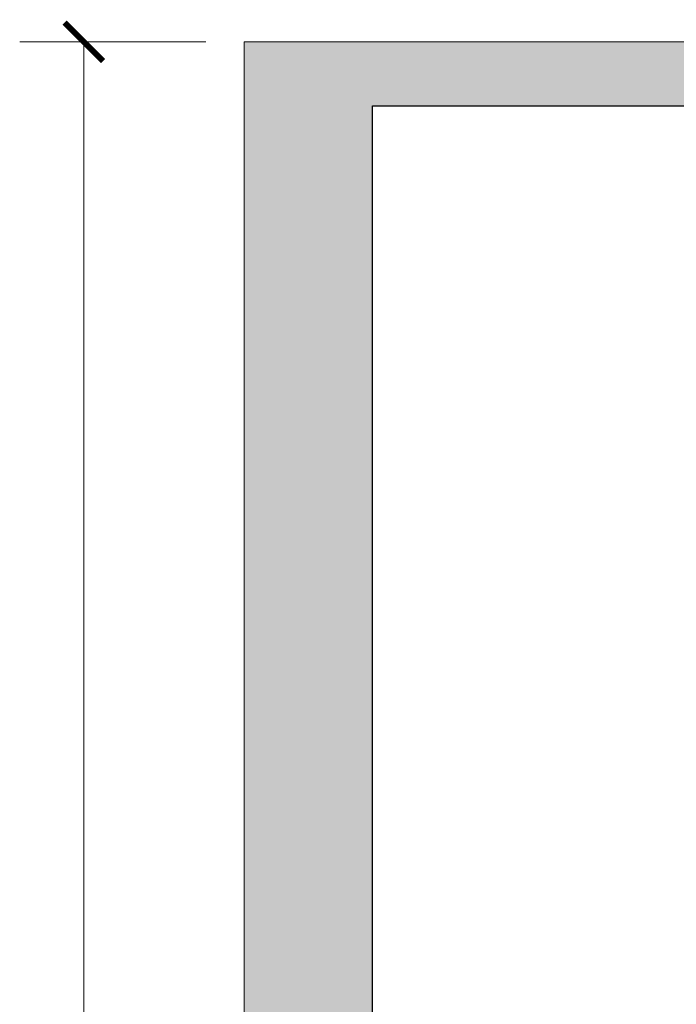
# Model space of a CAD drawing. Header units: millimetres. Extents: x -221 to 149158, y -114258 to 0.
# Tile 48 of 256: x 79089 to 81136, y -50826 to -47757. Entities that reach past the tile are written whole.
import ezdxf

# ---------------------------------------------------------------- set-up
doc = ezdxf.new("R2010")
doc.units = ezdxf.units.MM
doc.layers.get('0').update_dxf_attribs({"lineweight": 0})
doc.layers.add('A-opisram.ART', color=250, linetype='Continuous', lineweight=0)
doc.layers.add('A-pomocram.ART', color=254, linetype='Continuous', lineweight=0, plot=False)
doc.layers.add('A-wymram.ART', color=10, linetype='Continuous', lineweight=5, plot=False)
doc.layers.add('A-przekrycieram.ART', color=7, linetype='Continuous', lineweight=0, true_color=0xffffff)
doc.styles.add('ARCH', font='segoeuil.ttf')
doc.dimstyles.new('RAMKA', dxfattribs={"dimscale": 20, "dimtxt": 4, "dimasz": 3, "dimexe": 5, "dimexo": 3, "dimgap": 1, "dimtad": 1, "dimdec": 1, "dimlfac": 0.01, "dimtxsty": 'ARCH', "dimblk": 'ARCHTICK', "dimcen": 0, "dimclrd": 256, "dimclre": 256, "dimclrt": 256, "dimadec": 0, "dimazin": 0, "dimtfac": 1, "dimtdec": 1, "dimtofl": 0, "dimtmove": 1, "dimatfit": 3, "dimfxl": 10, "dimfxlon": 1, "dimlwd": 0, "dimlwe": 0, "dimarcsym": 0})

# ---------------------------------------------------------------- blocks, each defined once
blk = doc.blocks.new('_ArchTick')
at = {"color": 0, "linetype": 'ByBlock', "const_width": 0.15}
blk.add_lwpolyline([(-0.5, -0.5), (0.5, 0.5)], dxfattribs=at)
blk = doc.blocks.new('*D1639')
at = {"layer": 'A-wymram.ART', "linetype": 'Continuous', "lineweight": 0, "transparency": 16777216}
for p, q in [((-60, 4200), (-350, 4200)), ((-250, 4200), (-250, 0)), ((-60, 0), (-350, 0))]:
    blk.add_line(p, q, dxfattribs=at)
at = {"layer": 'Defpoints', "color": 0, "lineweight": 40, "transparency": 16777216}
for p in [(0, 4200), (0, 0), (-250, 0)]:
    blk.add_point(p, dxfattribs=at)
at = {"layer": 'A-wymram.ART', "lineweight": 0, "transparency": 16777216, "xscale": 60, "yscale": 60, "zscale": 60}
for p, rotation in [((-250, 4200), 90), ((-250, 0), 270)]:
    blk.add_blockref('_ArchTick', p, dxfattribs=dict(at, rotation=rotation))
at = {"layer": 'A-wymram.ART', "transparency": 16777216, "insert": (-310.7, 2100), "char_height": 80, "attachment_point": 5, "rotation": 90, "style": 'ARCH'}
blk.add_mtext('42', dxfattribs=at)
blk = doc.blocks.new('*U1674')
at = {"layer": 'A-przekrycieram.ART'}
h = blk.add_hatch(color=256, dxfattribs=at)
h.dxf.hatch_style = 1
h.paths.add_polyline_path([(0, 4200), (5940, 4200), (5940, 0), (0, 0)])
h.paths.add_polyline_path([(200, 4100), (5840, 4100), (5840, 100), (200, 100)], flags=16)
at = {"layer": 'A-opisram.ART', "lineweight": 30}
blk.add_lwpolyline([(200, 4100), (5840, 4100), (5840, 100), (200, 100)], close=True, dxfattribs=at)
at = {"layer": 'A-pomocram.ART'}
blk.add_lwpolyline([(0, 4200), (5940, 4200), (5940, 0), (0, 0)], close=True, dxfattribs=at)
at = {"layer": 'A-wymram.ART'}
dim = blk.add_linear_dim(base=(-250, 0), p1=(0, 4200), p2=(0, 0), angle=90, dimstyle='RAMKA', dxfattribs=at)
dim.commit()
dim.dimension.update_dxf_attribs({"geometry": '*D1639', "text_midpoint": (-310.67, 2100)})

msp = doc.modelspace()

# ---------------------------------------------------------------- block references
at = {"xscale": 2, "yscale": 2, "zscale": 2}
msp.add_blockref('*U1674', (79788.68, -56225.76), dxfattribs=at)

doc.saveas('drawing.dxf')
